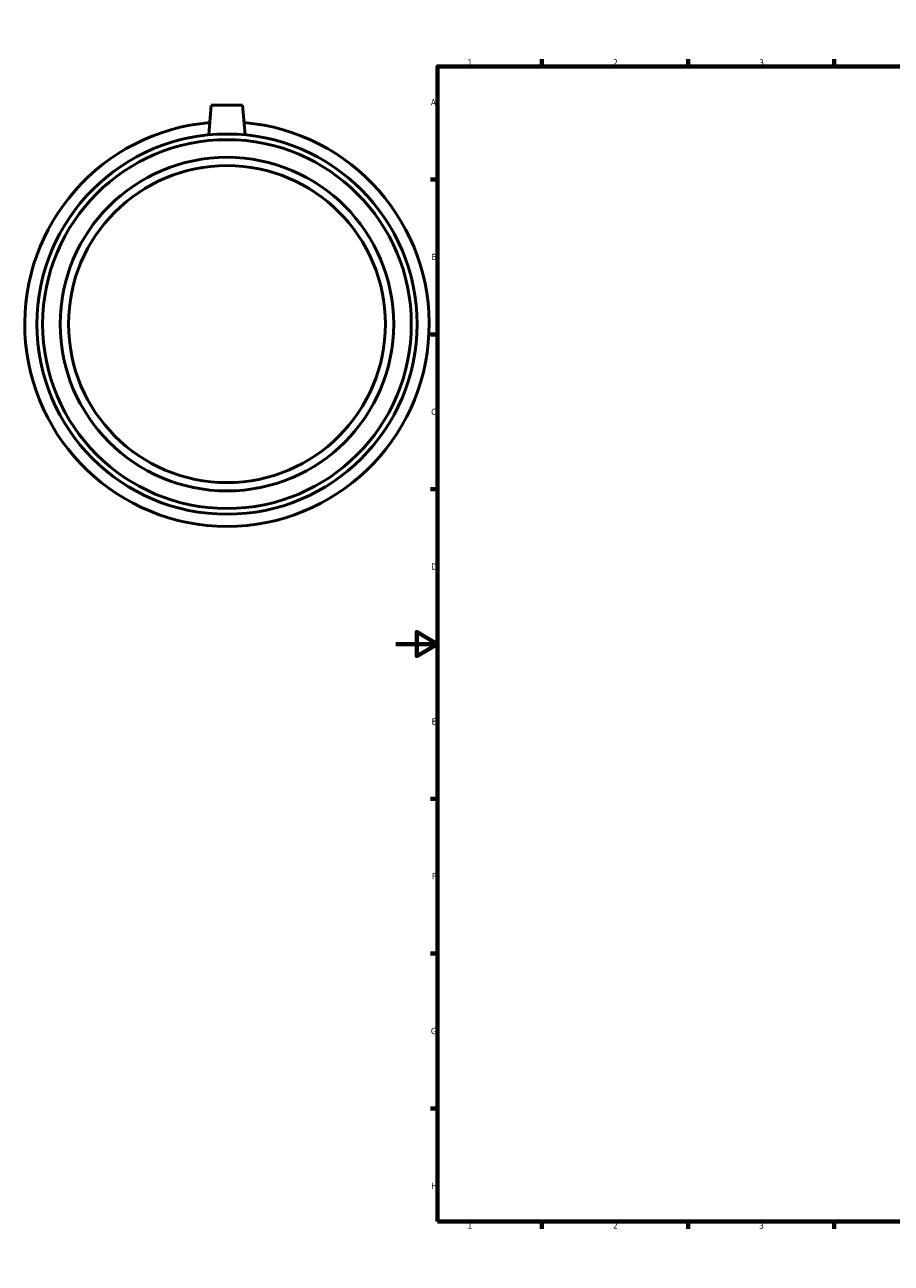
# Model space of a CAD drawing. Header units: millimetres. Extents: x -178 to 1065, y -230 to 1159.
# Tile 1 of 5: x -178 to 238, y 0 to 594. Entities that reach past the tile are written whole.
import ezdxf

# ---------------------------------------------------------------- set-up
doc = ezdxf.new("R2010")
doc.units = ezdxf.units.MM
doc.layers.add('Border (ANSI)', color=7, linetype='Continuous', lineweight=70)
doc.layers.add('Visible (ANSI)', color=7, linetype='Continuous', lineweight=50)
doc.styles.add('Note Text (ANSI)', font='tahoma.ttf')

# ---------------------------------------------------------------- blocks, each defined once
blk = doc.blocks.new('Borders Default Border')
at = {"layer": 'Border (ANSI)'}
for p, q in [((70.08, 574), (70.08, 577.45)), ((140.17, 574), (140.17, 577.45)), ((210.25, 574), (210.25, 577.45)), ((280.33, 574), (280.33, 577.45)), ((350.42, 574), (350.42, 577.45)), ((490.58, 574), (490.58, 577.45)), ((560.67, 574), (560.67, 577.45)), ((630.75, 574), (630.75, 577.45)), ((700.83, 574), (700.83, 577.45)), ((770.92, 574), (770.92, 577.45)), ((20, 519.75), (16.55, 519.75)), ((821, 519.75), (824.45, 519.75)), ((20, 445.5), (16.55, 445.5)), ((821, 445.5), (824.45, 445.5)), ((20, 371.25), (16.55, 371.25)), ((821, 371.25), (824.45, 371.25)), ((20, 222.75), (16.55, 222.75)), ((821, 222.75), (824.45, 222.75)), ((20, 148.5), (16.55, 148.5)), ((821, 148.5), (824.45, 148.5)), ((20, 74.25), (16.55, 74.25)), ((821, 74.25), (824.45, 74.25)), ((70.08, 20), (70.08, 16.55)), ((140.17, 20), (140.17, 16.55)), ((210.25, 20), (210.25, 16.55)), ((280.33, 20), (280.33, 16.55)), ((350.42, 20), (350.42, 16.55)), ((490.58, 20), (490.58, 16.55)), ((560.67, 20), (560.67, 16.55)), ((630.75, 20), (630.75, 16.55)), ((700.83, 20), (700.83, 16.55)), ((770.92, 20), (770.92, 16.55))]:
    blk.add_line(p, q, dxfattribs=at)
at = {"layer": 'Border (ANSI)', "flags": 128}
for points in [[(420.5, 594), (420.5, 574), (414.73, 584), (426.27, 584), (420.5, 574)], [(20, 20), (20, 574), (821, 574), (821, 20), (20, 20)], [(0, 297), (20, 297), (10, 302.77), (10, 291.23), (20, 297)], [(841, 297), (821, 297), (831, 302.77), (831, 291.23), (821, 297)], [(420.5, 0), (420.5, 20), (414.73, 10), (426.27, 10), (420.5, 20)]]:
    blk.add_lwpolyline(points, dxfattribs=at)
at = {"layer": 'Border (ANSI)', "color": 230, "true_color": 0xff0080, "attachment_point": 7, "style": 'Note Text (ANSI)'}
for s, insert, char_height in [('1', (34.35, 574.4), 3.05), ('2', (104.2, 574.4), 3.05), ('3', (174.26, 574.34), 3.05), ('4', (244.23, 574.4), 3.05), ('5', (314.48, 574.34), 3.05), ('6', (384.49, 574.34), 3.05), ('7', (454.6, 574.4), 3.05), ('8', (524.63, 574.33), 3.05), ('9', (594.7, 574.34), 3.05), ('10', (663.96, 574.34), 3.048), ('11', (734.04, 574.4), 3.048), ('12', (804.13, 574.4), 3.048), ('A', (16.78, 555.35), 3.05), ('A', (821.63, 555.35), 3.05), ('B', (17.15, 481.1), 3.05), ('B', (821.99, 481.1), 3.05), ('C', (16.95, 406.8), 3.05), ('C', (821.8, 406.8), 3.05), ('D', (16.96, 332.6), 3.05), ('D', (821.81, 332.6), 3.05), ('E', (17.21, 258.35), 3.05), ('E', (822.05, 258.35), 3.05), ('F', (17.29, 184.1), 3.05), ('F', (822.14, 184.1), 3.05), ('G', (16.81, 109.79), 3.05), ('G', (821.66, 109.79), 3.05), ('H', (16.97, 35.6), 3.05), ('H', (821.81, 35.6), 3.05), ('1', (34.35, 16.55), 3.05), ('2', (104.2, 16.55), 3.05), ('3', (174.26, 16.49), 3.05), ('4', (244.23, 16.55), 3.05), ('5', (314.48, 16.49), 3.05), ('6', (384.49, 16.49), 3.05), ('7', (454.6, 16.55), 3.05), ('8', (524.63, 16.48), 3.05), ('9', (594.7, 16.49), 3.05), ('10', (663.96, 16.49), 3.048), ('11', (734.04, 16.55), 3.048), ('12', (804.13, 16.55), 3.048)]:
    blk.add_mtext(s, dxfattribs=dict(at, insert=insert, char_height=char_height))

msp = doc.modelspace()

# ---------------------------------------------------------------- linework, layer by layer
at = {"layer": 'Visible (ANSI)'}
for p, q in [((-88.541, 555.427), (-89.787, 541.187)), ((-73.541, 555.427), (-88.541, 555.427)), ((-73.541, 555.427), (-72.296, 541.187))]:
    msp.add_line(p, q, dxfattribs=at)
for radius in [91.18, 88.445, 80, 76]:
    msp.add_circle((-81.041, 450.427), radius, dxfattribs=at)
msp.add_arc((-81.041, 450.427), 97, 94.867437, 85.132563, dxfattribs=at)

# ---------------------------------------------------------------- block references
msp.add_blockref('Borders Default Border', (0, 0))

doc.saveas('drawing.dxf')
